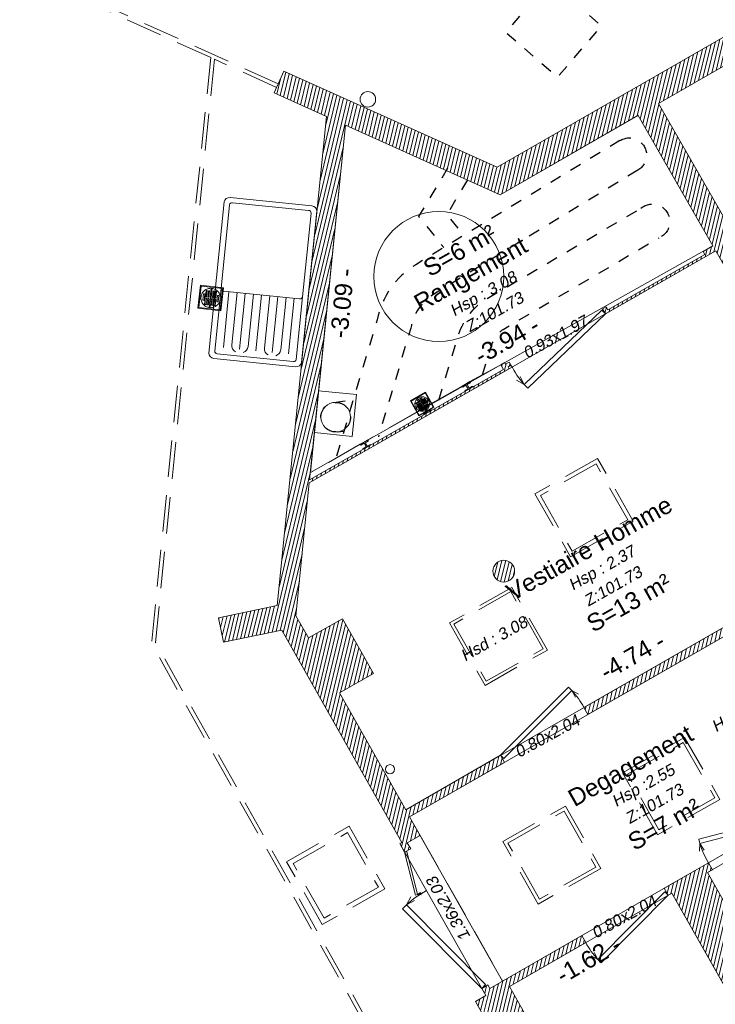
# Model space of a CAD drawing. Header units: metres. Extents: x 1525441.7 to 1525497.6, y 4222356 to 4222411.9.
# Tile 5 of 15: x 1525463.2 to 1525469.3, y 4222375.4 to 4222384. Entities that reach past the tile are written whole.
import ezdxf
from ezdxf.enums import TextEntityAlignment as Align

# ---------------------------------------------------------------- set-up
doc = ezdxf.new("R2010")
doc.units = ezdxf.units.M
doc.header["$LTSCALE"] = 0.1
doc.header["$PDMODE"] = 3
doc.header["$PDSIZE"] = 0.2
doc.linetypes.add('CACHE', pattern=[9.525, 6.35, -3.175])
doc.linetypes.add('CACHE2', pattern=[4.7625, 3.175, -1.5875])
doc.layers.get('0').update_dxf_attribs({"lineweight": 9})
doc.layers.get('Defpoints').update_dxf_attribs({"lineweight": 9})
doc.layers.add('0_Contours', color=3, linetype='Continuous', lineweight=9, plot=False)
for name, color, linetype, lineweight in [('0_Cotation', 142, 'CACHE2', 9), ('0_cotation surfaces', 152, 'Continuous', 9), ('_Hauteur allège', 153, 'Continuous', 9), ('_Mobilier', 251, 'Continuous', 9), ('Mur', 7, 'Continuous', 9), ('Mur-hachures', 254, 'Continuous', 9), ('Porte', 39, 'Continuous', 9), ('Poutre', 253, 'CACHE2', 9), ('Réseau_Eclairage_Ligne', 242, 'CACHE2', 9), ('Réseau_EP_Symbole', 162, 'Continuous', 9), ('Réseau_EU_Symbole', 36, 'Continuous', 9), ('Texte-Altitude', 115, 'Continuous', 9), ('Texte-hauteur', 112, 'CACHE', 9), ('Texte-Pièce', 166, 'Continuous', 9)]:
    doc.layers.add(name, color=color, linetype=linetype, lineweight=lineweight)
doc.layers.add('Réseau_Ventillation_clim_Symbole', color=143, linetype='Continuous')
doc.styles.add('ARIAL', font='arial.ttf')
doc.styles.get("Standard").update_dxf_attribs({"font": 'arial.ttf'})
doc.dimstyles.new('Cotation', dxfattribs={"dimtxt": 0.18, "dimasz": 0.1, "dimexe": 0.18, "dimexo": 0.2, "dimgap": 0.09, "dimtad": 0, "dimzin": 0, "dimdsep": 46, "dimtxsty": 'ARIAL', "dimblk1": 'OBLIQUE', "dimblk2": 'OBLIQUE', "dimsah": 1, "dimcen": 0.09, "dimse1": 1, "dimse2": 1, "dimsd1": 1, "dimsd2": 1, "dimclrd": 252, "dimaunit": 2, "dimadec": 3, "dimazin": 0, "dimtfac": 1, "dimtix": 1, "dimtofl": 0, "dimtmove": 0, "dimatfit": 3, "dimldrblk": 'OBLIQUE', "dimfxl": 1, "dimtolj": 1, "dimtzin": 0, "dimarcsym": 0})
pattern_1 = [(76.5, (0, 0), (-0.03087274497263, 0.00741189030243), [])]

# ---------------------------------------------------------------- blocks, each defined once
blk = doc.blocks.new('*U16')
at = {"layer": 'Porte', "linetype": 'Continuous', "flags": 128}
for points in [[(-0.012, 0.0439), (0.8939, 0.2917)], [(0.8939, 0.2917), (0.9059, 0.2477)], [(0.9059, 0.2477), (0, 0)], [(0.9059, 0.2477), (0.9036, 0.1716)], [(0.9059, 0.2477), (0.9466, 0.1834)], [(-0.012, 0.0439), (0, 0)]]:
    blk.add_lwpolyline(points, dxfattribs=at)
at = {"layer": 'Porte', "linetype": 'Continuous'}
blk.add_arc((0.1429, 0.0651), 0.7846, 358.45065, 13.45962, dxfattribs=at)
blk = doc.blocks.new('*U17')
at = {"layer": 'Porte', "linetype": 'Continuous', "flags": 128}
for points in [[(-0.012, 0.0439), (0.8939, 0.2917)], [(0.8939, 0.2917), (0.9059, 0.2477)], [(0.9059, 0.2477), (0, 0)], [(0.9059, 0.2477), (0.9036, 0.1716)], [(0.9059, 0.2477), (0.9466, 0.1834)], [(-0.012, 0.0439), (0, 0)]]:
    blk.add_lwpolyline(points, dxfattribs=at)
at = {"layer": 'Porte', "linetype": 'Continuous'}
blk.add_arc((0.1429, 0.0651), 0.7846, 358.45065, 13.45962, dxfattribs=at)
blk = doc.blocks.new('*U21')
at = {"layer": 'Porte', "linetype": 'Continuous', "flags": 128}
for points in [[(-0.012, 0.0439), (0.8939, 0.2917)], [(0.8939, 0.2917), (0.9059, 0.2477)], [(0.9059, 0.2477), (0, 0)], [(0.9059, 0.2477), (0.9036, 0.1716)], [(0.9059, 0.2477), (0.9466, 0.1834)], [(-0.012, 0.0439), (0, 0)]]:
    blk.add_lwpolyline(points, dxfattribs=at)
at = {"layer": 'Porte', "linetype": 'Continuous'}
blk.add_arc((0.1429, 0.0651), 0.7846, 358.45065, 13.45962, dxfattribs=at)
blk = doc.blocks.new('*U22')
at = {"layer": 'Porte', "linetype": 'Continuous', "flags": 128}
for points in [[(-0.012, 0.0439), (0.8939, 0.2917)], [(0.9059, 0.2477), (0, 0)], [(0.8939, 0.2917), (0.9059, 0.2477)], [(0.9059, 0.2477), (0.9036, 0.1716)], [(0.9059, 0.2477), (0.9466, 0.1834)], [(-0.012, 0.0439), (0, 0)]]:
    blk.add_lwpolyline(points, dxfattribs=at)
at = {"layer": 'Porte', "linetype": 'Continuous'}
blk.add_arc((0.1429, 0.0651), 0.7846, 358.45065, 13.45962, dxfattribs=at)
blk = doc.blocks.new('*U23')
at = {"layer": 'Porte', "linetype": 'Continuous', "flags": 128}
for points in [[(-0.012, 0.044), (0.894, 0.292)], [(0.906, 0.248), (0, 0)], [(0.894, 0.292), (0.906, 0.248)], [(0.906, 0.248), (0.904, 0.172)], [(0.906, 0.248), (0.947, 0.183)], [(-0.012, 0.044), (0, 0)]]:
    blk.add_lwpolyline(points, dxfattribs=at)
at = {"layer": 'Porte', "linetype": 'Continuous'}
blk.add_arc((0.143, 0.065), 0.785, 358.4506, 13.4596, dxfattribs=at)
blk = doc.blocks.new('*U24')
at = {"layer": 'Porte', "linetype": 'Continuous', "flags": 128}
for points in [[(-0.012, 0.0439), (0.8939, 0.2917)], [(0.8939, 0.2917), (0.9059, 0.2477)], [(0.9059, 0.2477), (0, 0)], [(0.9059, 0.2477), (0.9036, 0.1716)], [(0.9059, 0.2477), (0.9466, 0.1834)], [(-0.012, 0.0439), (0, 0)]]:
    blk.add_lwpolyline(points, dxfattribs=at)
at = {"layer": 'Porte', "linetype": 'Continuous'}
blk.add_arc((0.1429, 0.0651), 0.7846, 358.45065, 13.45962, dxfattribs=at)
blk = doc.blocks.new('*D58')
at = {"layer": 'Defpoints', "color": 0, "transparency": 16777216}
for p in [(1525469.1839, 4222376.5736), (1525470.3447, 4222374.5273), (1525470.3447, 4222374.5273)]:
    blk.add_point(p, dxfattribs=at)
at = {"layer": '0_Cotation', "color": 0, "transparency": 16777216, "insert": (1525469.9019, 4222375.6013), "char_height": 0.15, "attachment_point": 5, "rotation": 119.56468, "style": 'ARIAL'}
blk.add_mtext('\\A1;-2.35 -', dxfattribs=at)
blk = doc.blocks.new('_OBLIQUE')
at = {"color": 0, "linetype": 'ByBlock'}
blk.add_line((-0.5, -0.5), (0.5, 0.5), dxfattribs=at)
blk = doc.blocks.new('*D61')
at = {"layer": 'Defpoints', "color": 0, "transparency": 16777216}
for p in [(1525468.8749, 4222376.3959), (1525467.4676, 4222375.5866), (1525467.4676, 4222375.5866)]:
    blk.add_point(p, dxfattribs=at)
at = {"layer": '0_Cotation', "color": 0, "transparency": 16777216, "insert": (1525468.1542, 4222375.8207), "char_height": 0.15, "attachment_point": 5, "rotation": 29.90359, "style": 'ARIAL'}
blk.add_mtext('\\A1;-1.62 -', dxfattribs=at)
blk = doc.blocks.new('*D79')
at = {"layer": 'Defpoints', "color": 0, "transparency": 16777216}
for p in [(1525470.6806, 4222379.4756), (1525470.6806, 4222379.4756), (1525466.5698, 4222377.1179)]:
    blk.add_point(p, dxfattribs=at)
at = {"layer": '0_Cotation', "color": 0, "transparency": 16777216, "insert": (1525468.5326, 4222378.4483), "char_height": 0.15, "attachment_point": 5, "rotation": 29.83556, "style": 'ARIAL'}
blk.add_mtext('\\A1;-4.74 -', dxfattribs=at)
blk = doc.blocks.new('*D81')
at = {"layer": 'Defpoints', "color": 0, "transparency": 16777216}
for p in [(1525469.1598, 4222381.9251), (1525469.1598, 4222381.9251), (1525465.7376, 4222379.9732)]:
    blk.add_point(p, dxfattribs=at)
at = {"layer": '0_Cotation', "color": 0, "transparency": 16777216, "insert": (1525467.4468, 4222381.1825), "char_height": 0.15, "attachment_point": 5, "rotation": 29.69768, "style": 'ARIAL'}
blk.add_mtext('\\A1;-3.94 -', dxfattribs=at)
blk = doc.blocks.new('*D82')
at = {"layer": 'Defpoints', "color": 0, "transparency": 16777216}
for p in [(1525466.0482, 4222383.0462), (1525466.0482, 4222383.0462), (1525465.7376, 4222379.9732)]:
    blk.add_point(p, dxfattribs=at)
at = {"layer": '0_Cotation', "color": 0, "transparency": 16777216, "insert": (1525466.0209, 4222381.5034), "char_height": 0.15, "attachment_point": 5, "rotation": 84.22938, "style": 'ARIAL'}
blk.add_mtext('\\A1;-3.09 -', dxfattribs=at)
blk = doc.blocks.new('Floor+Drain+100x100')
at = {"lineweight": 0}
for p, q in [((0, -100), (0, 0)), ((0, 0), (100, 0)), ((100, 0), (100, -100)), ((97, -3), (3, -3)), ((3, -3), (3, -97)), ((8.9, -41.3), (8.2, -45.6)), ((10.1, -37), (8.9, -41.3)), ((11.6, -32.9), (10.1, -37)), ((13.6, -29), (11.6, -32.9)), ((16, -25.3), (13.6, -29)), ((18.8, -21.9), (16, -25.3)), ((17.5, -35.4), (22.6, -35.4)), ((17.5, -35.4), (17.5, -63.4)), ((21.9, -18.8), (18.8, -21.9)), ((25.3, -16), (21.9, -18.8)), ((22.6, -35.4), (22.6, -63.4)), ((29, -13.6), (25.3, -16)), ((27.1, -19.5), (32.2, -19.5)), ((27.1, -19.5), (27.1, -47.5)), ((32.9, -11.6), (29, -13.6)), ((32.2, -19.5), (32.2, -47.5)), ((37, -10.1), (32.9, -11.6)), ((41.3, -8.9), (37, -10.1)), ((37.3, -19.5), (42.4, -19.5)), ((37.3, -19.5), (37.3, -47.5)), ((45.6, -8.2), (41.3, -8.9)), ((42.4, -19.5), (42.4, -47.5)), ((50, -8), (45.6, -8.2)), ((47.8, -13.2), (47.5, -13.8)), ((47.5, -13.8), (47.5, -14.4)), ((47.5, -14.4), (47.5, -15.1)), ((47.5, -15.1), (47.8, -15.7)), ((47.5, -19.5), (52.5, -19.5)), ((47.5, -19.5), (47.5, -47.5)), ((47.7, -13.8), (47.6, -14.4)), ((47.6, -14.4), (47.7, -15.1)), ((48, -13.3), (47.7, -13.8)), ((47.7, -15.1), (48, -15.6)), ((48.2, -12.6), (47.8, -13.2)), ((47.8, -15.7), (48.2, -16.2)), ((48.3, -12.8), (48, -13.3)), ((48, -15.6), (48.3, -16.1)), ((48.7, -12.2), (48.2, -12.6)), ((48.2, -16.2), (48.7, -16.6)), ((48.8, -12.4), (48.3, -12.8)), ((48.3, -16.1), (48.8, -16.5)), ((49.3, -12), (48.7, -12.2)), ((48.7, -14.1), (49.7, -14.1)), ((48.7, -14.8), (48.7, -14.1)), ((49.7, -14.8), (48.7, -14.8)), ((48.7, -16.6), (49.3, -16.9)), ((49.4, -12.2), (48.8, -12.4)), ((48.8, -16.5), (49.4, -16.7)), ((50, -11.9), (49.3, -12)), ((49.3, -16.9), (50, -17)), ((50, -12.1), (49.4, -12.2)), ((49.4, -16.7), (50, -16.8)), ((49.7, -14.1), (49.7, -13.2)), ((49.7, -13.2), (50.3, -13.2)), ((49.7, -15.7), (49.7, -14.8)), ((50.3, -15.7), (49.7, -15.7)), ((54.4, -8.2), (50, -8)), ((50.7, -12), (50, -11.9)), ((50.6, -12.2), (50, -12.1)), ((50, -16.8), (50.6, -16.7)), ((50, -17), (50.7, -16.9)), ((50.3, -13.2), (50.3, -14.1)), ((50.3, -14.1), (51.3, -14.1)), ((50.3, -14.8), (50.3, -15.7)), ((51.3, -14.8), (50.3, -14.8)), ((51.2, -12.4), (50.6, -12.2)), ((50.6, -16.7), (51.2, -16.5)), ((51.3, -12.2), (50.7, -12)), ((50.7, -16.9), (51.3, -16.6)), ((51.7, -12.8), (51.2, -12.4)), ((51.2, -16.5), (51.7, -16.1)), ((51.8, -12.6), (51.3, -12.2)), ((51.3, -14.1), (51.3, -14.8)), ((51.3, -16.6), (51.8, -16.2)), ((52, -13.3), (51.7, -12.8)), ((51.7, -16.1), (52, -15.6)), ((52.2, -13.2), (51.8, -12.6)), ((51.8, -16.2), (52.2, -15.7)), ((52.3, -13.8), (52, -13.3)), ((52, -15.6), (52.3, -15.1)), ((52.5, -13.8), (52.2, -13.2)), ((52.2, -15.7), (52.5, -15.1)), ((52.4, -14.4), (52.3, -13.8)), ((52.3, -15.1), (52.4, -14.4)), ((52.5, -14.4), (52.5, -13.8)), ((52.5, -15.1), (52.5, -14.4)), ((52.5, -19.5), (52.5, -47.5)), ((58.7, -8.9), (54.4, -8.2)), ((57.6, -19.5), (62.7, -19.5)), ((57.6, -19.5), (57.6, -47.5)), ((63, -10.1), (58.7, -8.9)), ((62.7, -19.5), (62.7, -47.5)), ((67.1, -11.6), (63, -10.1)), ((71, -13.6), (67.1, -11.6)), ((67.8, -19.5), (72.9, -19.5)), ((67.8, -19.5), (67.8, -47.5)), ((74.7, -16), (71, -13.6)), ((72.9, -19.5), (72.9, -47.5)), ((78.1, -18.8), (74.7, -16)), ((81.2, -21.9), (78.1, -18.8)), ((78.5, -35.4), (83.6, -35.4)), ((78.5, -35.4), (78.5, -63.4)), ((84, -25.3), (81.2, -21.9)), ((83.6, -35.4), (83.6, -63.4)), ((86.4, -29), (84, -25.3)), ((88.4, -32.9), (86.4, -29)), ((89.9, -37), (88.4, -32.9)), ((91.1, -41.3), (89.9, -37)), ((91.8, -45.6), (91.1, -41.3)), ((97, -97), (97, -3)), ((8.2, -45.6), (8, -50)), ((8, -50), (8.2, -54.4)), ((8.2, -54.4), (8.9, -58.7)), ((8.9, -58.7), (10.1, -63)), ((10.1, -63), (11.6, -67.1)), ((11.6, -67.1), (13.6, -71)), ((13.6, -71), (16, -74.7)), ((16, -74.7), (18.8, -78.1)), ((17.5, -63.4), (22.6, -63.4)), ((18.8, -78.1), (21.9, -81.2)), ((21.9, -81.2), (25.3, -84)), ((25.3, -84), (29, -86.4)), ((27.1, -47.5), (32.2, -47.5)), ((27.1, -52.5), (32.2, -52.5)), ((27.1, -52.5), (27.1, -80.5)), ((27.1, -80.5), (32.2, -80.5)), ((32.2, -52.5), (32.2, -80.5)), ((37.3, -47.5), (42.4, -47.5)), ((37.3, -52.5), (42.4, -52.5)), ((37.3, -52.5), (37.3, -80.5)), ((37.3, -80.5), (42.4, -80.5)), ((42.4, -52.5), (42.4, -80.5)), ((47.5, -47.5), (52.5, -47.5)), ((47.5, -52.5), (52.5, -52.5)), ((47.5, -52.5), (47.5, -80.5)), ((47.5, -80.5), (52.5, -80.5)), ((47.8, -84.3), (47.5, -84.9)), ((47.5, -84.9), (47.5, -85.6)), ((47.7, -84.9), (47.6, -85.6)), ((47.7, -84.9), (47.6, -85.6)), ((48, -84.4), (47.7, -84.9)), ((47.9, -84.4), (47.7, -84.9)), ((48.2, -83.8), (47.8, -84.3)), ((48.3, -83.9), (47.9, -84.4)), ((48.3, -83.9), (48, -84.4)), ((48.7, -83.4), (48.2, -83.8)), ((48.8, -83.5), (48.3, -83.9)), ((48.8, -83.5), (48.3, -83.9)), ((49.3, -83.1), (48.7, -83.4)), ((48.7, -85.9), (48.7, -85.2)), ((48.7, -85.2), (49.7, -85.2)), ((49.4, -83.2), (48.8, -83.5)), ((49.4, -83.3), (48.8, -83.5)), ((50, -83), (49.3, -83.1)), ((50, -83.2), (49.4, -83.2)), ((50, -83.2), (49.4, -83.3)), ((49.7, -85.2), (49.7, -84.3)), ((49.7, -84.3), (50.3, -84.3)), ((50.7, -83.1), (50, -83)), ((50.6, -83.2), (50, -83.2)), ((50.6, -83.3), (50, -83.2)), ((50.3, -85.2), (50.3, -84.3)), ((50.3, -85.2), (51.3, -85.2)), ((51.2, -83.5), (50.6, -83.2)), ((51.2, -83.5), (50.6, -83.3)), ((51.3, -83.4), (50.7, -83.1)), ((51.7, -83.9), (51.2, -83.5)), ((51.7, -83.9), (51.2, -83.5)), ((51.8, -83.8), (51.3, -83.4)), ((51.3, -85.2), (51.3, -85.9)), ((52, -84.4), (51.7, -83.9)), ((52.1, -84.4), (51.7, -83.9)), ((52.2, -84.3), (51.8, -83.8)), ((52.3, -84.9), (52, -84.4)), ((52.3, -84.9), (52.1, -84.4)), ((52.5, -84.9), (52.2, -84.3)), ((52.4, -85.6), (52.3, -84.9)), ((52.4, -85.6), (52.3, -84.9)), ((52.5, -52.5), (52.5, -80.5)), ((52.5, -85.6), (52.5, -84.9)), ((57.6, -47.5), (62.7, -47.5)), ((57.6, -52.5), (62.7, -52.5)), ((57.6, -52.5), (57.6, -80.5)), ((57.6, -80.5), (62.7, -80.5)), ((62.7, -52.5), (62.7, -80.5)), ((67.8, -47.5), (72.9, -47.5)), ((67.8, -52.5), (72.9, -52.5)), ((67.8, -52.5), (67.8, -80.5)), ((67.8, -80.5), (72.9, -80.5)), ((71, -86.4), (74.7, -84)), ((72.9, -52.5), (72.9, -80.5)), ((74.7, -84), (78.1, -81.2)), ((78.1, -81.2), (81.2, -78.1)), ((78.5, -63.4), (83.6, -63.4)), ((81.2, -78.1), (84, -74.7)), ((84, -74.7), (86.4, -71)), ((86.4, -71), (88.4, -67.1)), ((88.4, -67.1), (89.9, -63)), ((89.9, -63), (91.1, -58.7)), ((91.1, -58.7), (91.8, -54.4)), ((92, -50), (91.8, -45.6)), ((91.8, -54.4), (92, -50)), ((100, -100), (0, -100)), ((3, -97), (97, -97)), ((29, -86.4), (32.9, -88.4)), ((32.9, -88.4), (37, -89.9)), ((37, -89.9), (41.3, -91.1)), ((41.3, -91.1), (45.6, -91.8)), ((45.6, -91.8), (50, -92)), ((47.5, -85.6), (47.5, -86.2)), ((47.5, -86.2), (47.8, -86.8)), ((47.6, -85.6), (47.7, -86.2)), ((47.6, -85.6), (47.7, -86.2)), ((47.7, -86.2), (47.9, -86.8)), ((47.7, -86.2), (48, -86.7)), ((47.8, -86.8), (48.2, -87.4)), ((47.9, -86.8), (48.3, -87.3)), ((48, -86.7), (48.3, -87.2)), ((48.2, -87.4), (48.7, -87.8)), ((48.3, -87.2), (48.8, -87.6)), ((48.3, -87.3), (48.8, -87.6)), ((49.7, -85.9), (48.7, -85.9)), ((48.7, -87.8), (49.3, -88)), ((48.8, -87.6), (49.4, -87.9)), ((48.8, -87.6), (49.4, -87.8)), ((49.3, -88), (50, -88.1)), ((49.4, -87.8), (50, -87.9)), ((49.4, -87.9), (50, -88)), ((49.7, -86.8), (49.7, -85.9)), ((49.7, -86.8), (50.3, -86.8)), ((50, -87.9), (50.6, -87.8)), ((50, -88), (50.6, -87.9)), ((50, -88.1), (50.7, -88)), ((50, -92), (54.4, -91.8)), ((51.3, -85.9), (50.3, -85.9)), ((50.3, -86.8), (50.3, -85.9)), ((50.6, -87.8), (51.2, -87.6)), ((50.6, -87.9), (51.2, -87.6)), ((50.7, -88), (51.3, -87.8)), ((51.2, -87.6), (51.7, -87.2)), ((51.2, -87.6), (51.7, -87.3)), ((51.3, -87.8), (51.8, -87.4)), ((51.7, -87.2), (52, -86.7)), ((51.7, -87.3), (52.1, -86.8)), ((51.8, -87.4), (52.2, -86.8)), ((52, -86.7), (52.3, -86.2)), ((52.1, -86.8), (52.3, -86.2)), ((52.2, -86.8), (52.5, -86.2)), ((52.3, -86.2), (52.4, -85.6)), ((52.3, -86.2), (52.4, -85.6)), ((52.5, -86.2), (52.5, -85.6)), ((54.4, -91.8), (58.7, -91.1)), ((58.7, -91.1), (63, -89.9)), ((63, -89.9), (67.1, -88.4)), ((67.1, -88.4), (71, -86.4))]:
    blk.add_line(p, q, dxfattribs=at)
blk = doc.blocks.new('cui-evier simple 2')
at = {"linetype": 'Continuous'}
for p, q in [((0.97, 0), (0.03, 0)), ((0, -0.03), (0, -0.47)), ((0.03, -0.045), (0.03, -0.455)), ((0.565, -0.03), (0.045, -0.03)), ((0.955, -0.03), (0.565, -0.03)), ((0.58, -0.455), (0.58, -0.045)), ((0.97, -0.455), (0.97, -0.045)), ((1, -0.47), (1, -0.03)), ((0.9262, -0.074), (0.58, -0.074)), ((0.9058, -0.118), (0.58, -0.118)), ((0.9262, -0.162), (0.58, -0.162)), ((0.9058, -0.206), (0.58, -0.206)), ((0.9262, -0.25), (0.58, -0.25)), ((0.9058, -0.294), (0.58, -0.294)), ((0.9262, -0.338), (0.58, -0.338)), ((0.9058, -0.382), (0.58, -0.382)), ((0.045, -0.47), (0.565, -0.47)), ((0.565, -0.47), (0.955, -0.47)), ((0.9262, -0.426), (0.58, -0.426)), ((0.03, -0.5), (0.97, -0.5))]:
    blk.add_line(p, q, dxfattribs=at)
for centre, radius, start, end in [((0.03, -0.03), 0.03, 90, 180), ((0.97, -0.03), 0.03, 0, 90), ((0.045, -0.045), 0.015, 90, 180), ((0.565, -0.045), 0.015, 0, 90), ((0.955, -0.045), 0.015, 0, 90), ((0.9058, -0.162), 0.044, 27.0357, 90), ((0.9058, -0.162), 0.044, 270, 332.9643), ((0.9058, -0.338), 0.044, 27.0357, 90), ((0.9058, -0.338), 0.044, 270, 332.9643), ((0.03, -0.47), 0.03, 180, 270), ((0.045, -0.455), 0.015, 180, 270), ((0.565, -0.455), 0.015, 270, 0), ((0.955, -0.455), 0.015, 270, 0), ((0.97, -0.47), 0.03, 270, 0)]:
    blk.add_arc(centre, radius, start, end, dxfattribs=at)
blk = doc.blocks.new('*D105')
at = {"layer": 'Defpoints', "color": 0, "transparency": 16777216}
for p in [(1525460.1416, 4222385.7063), (1525465.885, 4222383.1197), (1525465.8199, 4222382.975)]:
    blk.add_point(p, dxfattribs=at)
at = {"layer": '0_Cotation', "color": 0, "transparency": 16777216, "insert": (1525462.9482, 4222384.2683), "char_height": 0.18, "attachment_point": 5, "rotation": 335.75523, "style": 'ARIAL'}
blk.add_mtext('\\A1;-6.30 m-', dxfattribs=at)
blk = doc.blocks.new('*D106')
at = {"layer": 'Defpoints', "color": 0, "transparency": 16777216}
for p in [(1525460.3091, 4222385.8562), (1525467.4122, 4222382.7932), (1525467.3613, 4222382.6802)]:
    blk.add_point(p, dxfattribs=at)
at = {"layer": '0_Cotation', "color": 0, "transparency": 16777216, "insert": (1525463.8861, 4222384.3812), "char_height": 0.18, "attachment_point": 5, "rotation": 335.75523, "style": 'ARIAL'}
blk.add_mtext('\\A1;-7.73 m-', dxfattribs=at)

msp = doc.modelspace()

# ---------------------------------------------------------------- hatches: boundary and pattern name
at = {"layer": 'Mur-hachures'}
h = msp.add_hatch(dxfattribs=at)
h.set_pattern_fill('ANSI31', color=256, scale=0.01, angle=31.5)
h.set_pattern_definition([(76.5, (100, 0), (-0.03087274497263, 0.00741189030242), [])])
h.paths.add_polyline_path([(1525473.3441, 4222387.2275), (1525476.0238, 4222386.0251), (1525477.2182, 4222385.4891), (1525478.2741, 4222383.6359), (1525476.8831, 4222382.8134), (1525476.6336, 4222383.2632), (1525475.2494, 4222382.477), (1525475.284, 4222382.4162), (1525476.6067, 4222383.1674), (1525476.8568, 4222382.7166), (1525478.4126, 4222383.6364), (1525478.4717, 4222383.5328), (1525478.5325, 4222383.5674), (1525478.4866, 4222383.648), (1525478.4692, 4222383.6381), (1525478.447, 4222383.6772), (1525478.4361, 4222383.671), (1525477.3908, 4222385.5057), (1525477.736, 4222385.8887), (1525477.58, 4222386.0293), (1525477.2404, 4222385.6524), (1525473.3582, 4222387.3945), (1525473.4132, 4222387.9042), (1525473.2042, 4222387.9267), (1525470.7864, 4222389.1451), (1525470.6838, 4222389.0873), (1525470.6985, 4222389.0611), (1525470.6556, 4222389.037), (1525470.685, 4222388.9847), (1525470.7634, 4222389.0288), (1525470.7585, 4222389.0376), (1525470.7885, 4222389.0545), (1525473.203, 4222387.8377), (1525472.9947, 4222385.9077), (1525470.2509, 4222384.3285), (1525469.9054, 4222384.9314), (1525469.7786, 4222384.8587), (1525469.7509, 4222384.907), (1525469.6988, 4222384.8772), (1525469.7413, 4222384.803), (1525469.7726, 4222384.821), (1525470.0971, 4222384.2548), (1525467.3613, 4222382.6802), (1525465.5147, 4222383.5118), (1525465.4303, 4222383.3245), (1525465.885, 4222383.1197), (1525465.4573, 4222378.8871), (1525464.9475, 4222378.7806), (1525464.992, 4222378.5675), (1525465.4958, 4222378.6727), (1525466.5363, 4222376.8344), (1525466.5189, 4222376.8245), (1525466.5607, 4222376.7507), (1525466.6129, 4222376.7802), (1525466.5835, 4222376.8322), (1525466.6955, 4222376.8957), (1525466.6042, 4222377.057), (1525467.4255, 4222377.528), (1525467.3907, 4222377.5887), (1525466.5698, 4222377.1179), (1525465.9963, 4222378.1309), (1525466.2898, 4222378.297), (1525466.0211, 4222378.7717), (1525465.7277, 4222378.6056), (1525465.6188, 4222378.7979), (1525465.7352, 4222379.9488), (1525467.4663, 4222380.9362), (1525467.4564, 4222380.9535), (1525467.4817, 4222380.968), (1525467.4669, 4222380.994), (1525467.4351, 4222380.9759), (1525467.4278, 4222380.9887), (1525467.3947, 4222380.9698), (1525467.4168, 4222380.9309), (1525465.7376, 4222379.9732), (1525466.0482, 4222383.0462), (1525467.3875, 4222382.4431), (1525468.582, 4222383.1306), (1525469.2311, 4222382.0002), (1525469.145, 4222381.9511), (1525469.1598, 4222381.9251), (1525468.3216, 4222381.447), (1525468.3067, 4222381.473), (1525468.2748, 4222381.4548), (1525468.2995, 4222381.4114), (1525469.2559, 4222381.9568), (1525470.6806, 4222379.4756), (1525468.1138, 4222378.0034), (1525468.1486, 4222377.9427), (1525470.7154, 4222379.4148), (1525470.8192, 4222379.234), (1525470.9977, 4222379.3365), (1525468.7604, 4222383.2333), (1525471.0929, 4222384.5757), (1525472.2342, 4222382.6017), (1525472.2676, 4222382.6217), (1525472.242, 4222382.6646), (1525472.2778, 4222382.6861), (1525471.1622, 4222384.6156), (1525471.8068, 4222384.9866), (1525472.9015, 4222383.0708), (1525472.8745, 4222383.0547), (1525472.9053, 4222383.0032), (1525472.9313, 4222383.0187), (1525473.7843, 4222381.5259), (1525473.8325, 4222381.5533), (1525473.816, 4222381.5823), (1525474.5561, 4222382.0027), (1525474.5215, 4222382.0636), (1525473.9063, 4222381.7141), (1525472.5563, 4222384.0561), (1525471.9707, 4222385.0809), (1525473.188, 4222385.7816)])
h = msp.add_hatch(dxfattribs=at)
h.set_pattern_fill('ANSI31', color=256, scale=0.01, angle=31.5)
h.set_pattern_definition(pattern_1)
h.paths.add_polyline_path([(1525467.5009, 4222379.2303, 1), (1525467.3368, 4222379.1372, 1)])
h = msp.add_hatch(dxfattribs=at)
h.set_pattern_fill('ANSI31', color=256, scale=0.01, angle=31.5)
h.set_pattern_definition(pattern_1)
h.paths.add_polyline_path([(1525467.4676, 4222375.5867), (1525468.1291, 4222375.9671), (1525468.0942, 4222376.0278), (1525467.2979, 4222375.57), (1525467.2805, 4222375.6008), (1525467.2283, 4222375.5712), (1525467.2631, 4222375.5097), (1525467.1736, 4222375.4582), (1525467.444, 4222374.9804), (1525465.8881, 4222373.2584), (1525465.9252, 4222373.2248), (1525465.9668, 4222373.2709), (1525466.1641, 4222373.0925), (1525467.1913, 4222374.2293), (1525468.6134, 4222371.7712), (1525468.5059, 4222371.7089), (1525468.6371, 4222371.4821), (1525468.7447, 4222371.5443), (1525471.1084, 4222367.4587), (1525470.9914, 4222367.3919), (1525471.639, 4222366.2447), (1525471.9219, 4222366.4044), (1525471.3188, 4222367.4729), (1525469.1974, 4222371.1396), (1525469.2532, 4222371.1716), (1525469.2034, 4222371.2584), (1525469.1473, 4222371.2262), (1525468.9376, 4222371.5885), (1525470.5444, 4222372.5103), (1525470.561, 4222372.482), (1525470.5869, 4222372.4971), (1525470.7815, 4222372.1637), (1525470.7384, 4222372.139), (1525470.7882, 4222372.0522), (1525470.8493, 4222372.0873), (1525470.5878, 4222372.5352), (1525473.5355, 4222374.2263), (1525473.5682, 4222374.1695), (1525473.6289, 4222374.2043), (1525473.6128, 4222374.2323), (1525473.8429, 4222374.3644), (1525471.8144, 4222377.8975), (1525471.873, 4222377.9312), (1525471.848, 4222377.9745), (1525471.7967, 4222377.945), (1525471.4773, 4222378.5013), (1525470.3738, 4222377.8626), (1525470.4088, 4222377.8023), (1525470.4441, 4222377.8227), (1525470.6348, 4222377.4885), (1525470.0059, 4222377.1269), (1525469.8133, 4222377.4575), (1525469.8559, 4222377.4823), (1525469.821, 4222377.5426), (1525469.7176, 4222377.4827), (1525469.9452, 4222377.0921), (1525469.914, 4222377.0741), (1525469.9489, 4222377.0134), (1525470.6695, 4222377.4277), (1525470.7304, 4222377.321), (1525470.7912, 4222377.3557), (1525470.5047, 4222377.8578), (1525470.8511, 4222378.0583), (1525470.9998, 4222378.1461), (1525471.0005, 4222378.1448), (1525471.2146, 4222378.2687), (1525471.8988, 4222377.0771), (1525471.18, 4222376.6745), (1525471.1572, 4222376.7146), (1525471.0964, 4222376.6799), (1525471.1537, 4222376.5795), (1525471.9336, 4222377.0164), (1525472.6284, 4222375.8062), (1525472.0564, 4222375.4859), (1525471.8807, 4222375.7937), (1525471.6706, 4222375.6737), (1525471.8453, 4222375.3677), (1525471.7092, 4222375.2915), (1525471.8822, 4222374.9826), (1525472.6836, 4222375.4314), (1525472.9564, 4222374.9563), (1525473.0767, 4222375.0254), (1525473.3371, 4222374.5719), (1525473.2917, 4222374.5458), (1525473.3547, 4222374.4362), (1525473.4001, 4222374.4622), (1525473.4789, 4222374.3249), (1525473.2323, 4222374.1834), (1525473.2345, 4222374.1795), (1525472.9343, 4222374.0091), (1525472.9328, 4222374.0116), (1525471.8447, 4222373.3873), (1525470.9786, 4222374.8823), (1525470.3447, 4222374.5273), (1525469.1839, 4222376.5736), (1525469.2271, 4222376.5984), (1525469.1922, 4222376.6591), (1525468.8081, 4222376.4383), (1525468.843, 4222376.3776), (1525468.8749, 4222376.3959), (1525470.2239, 4222374.0178), (1525470.2413, 4222374.0276), (1525470.252, 4222374.0089), (1525470.3041, 4222374.0385), (1525470.2868, 4222374.069), (1525471.0951, 4222374.5217), (1525471.7753, 4222373.3475), (1525470.9611, 4222372.8804), (1525470.7191, 4222373.3069), (1525470.6669, 4222373.2773), (1525470.6758, 4222373.2617), (1525470.6584, 4222373.2518), (1525470.8917, 4222372.8406), (1525469.7227, 4222372.17), (1525469.4457, 4222372.6478), (1525469.4284, 4222372.6378), (1525469.4201, 4222372.6522), (1525469.3682, 4222372.6221), (1525469.6533, 4222372.1302), (1525469.3775, 4222371.972), (1525469.3789, 4222371.9696), (1525469.0787, 4222371.7991), (1525469.0781, 4222371.8002), (1525468.8807, 4222371.6869), (1525468.1575, 4222372.937), (1525468.9281, 4222373.3815), (1525468.9484, 4222373.3464), (1525469.0003, 4222373.3765), (1525468.9923, 4222373.3904), (1525469.0096, 4222373.4004), (1525468.9573, 4222373.4906), (1525468.1174, 4222373.0062), (1525467.3245, 4222374.3768), (1525467.8335, 4222374.9402)])
h.paths.add_polyline_path([(1525471.6979, 4222375.6663), (1525471.8733, 4222375.7664), (1525472.0389, 4222375.4761), (1525471.8628, 4222375.3775)], flags=16)

# ---------------------------------------------------------------- linework, layer by layer
at = {"layer": '0_Contours', "flags": 128}
for points in [[(1525460.3091, 4222385.8562), (1525463.3119, 4222389.1377), (1525464.6097, 4222387.9403), (1525467.1414, 4222389.4011), (1525468.0594, 4222387.81), (1525470.0971, 4222384.2548), (1525467.3613, 4222382.6802), (1525465.5147, 4222383.5118), (1525465.4303, 4222383.3245), (1525465.4303, 4222383.3245), (1525465.885, 4222383.1197), (1525465.4573, 4222378.8871), (1525464.9475, 4222378.7806), (1525464.992, 4222378.5675), (1525465.4958, 4222378.6727), (1525466.5363, 4222376.8344), (1525466.5189, 4222376.8245), (1525467.2631, 4222375.5097), (1525467.1736, 4222375.4582), (1525467.444, 4222374.9804), (1525463.2266, 4222370.3128), (1525459.7137, 4222370.5141)], [(1525470.2344, 4222373.9992), (1525468.8749, 4222376.3959), (1525467.4676, 4222375.5866), (1525467.8335, 4222374.9402)]]:
    msp.add_lwpolyline(points, dxfattribs=at)
for points in [[(1525465.744, 4222380.0363), (1525466.0482, 4222383.0462), (1525467.3875, 4222382.4431), (1525468.583, 4222383.1289), (1525469.2311, 4222382.0002), (1525467.3947, 4222380.9698)], [(1525465.7277, 4222378.6056), (1525465.6188, 4222378.7979), (1525465.7352, 4222379.9488), (1525469.2559, 4222381.9568), (1525470.6806, 4222379.4756), (1525466.5698, 4222377.1179), (1525465.9963, 4222378.1309), (1525466.2898, 4222378.297), (1525466.0211, 4222378.7717)], [(1525466.6042, 4222377.057), (1525470.7154, 4222379.4148), (1525471.2952, 4222378.396), (1525470.3738, 4222377.8626), (1525469.7176, 4222377.4827), (1525469.9452, 4222377.0921), (1525467.4096, 4222375.6342)], [(1525469.1839, 4222376.5736), (1525470.3447, 4222374.5273), (1525471.8453, 4222375.3677), (1525471.6706, 4222375.6737), (1525471.8807, 4222375.7937), (1525472.0564, 4222375.4859), (1525472.6284, 4222375.8062), (1525471.9336, 4222377.0164), (1525471.1537, 4222376.5795), (1525470.6695, 4222377.4277)]]:
    msp.add_lwpolyline(points, close=True, dxfattribs=at)
at = {"layer": '_Mobilier'}
for centre, radius in [((1525466.8567, 4222381.7348), 0.5623), ((1525465.9639, 4222380.5169), 0.1283)]:
    msp.add_circle(centre, radius, dxfattribs=at)
at = {"layer": 'Mur', "flags": 128}
for points in [[(1525471.0929, 4222384.5757), (1525468.7604, 4222383.2333)], [(1525470.0971, 4222384.2548), (1525467.3613, 4222382.6802), (1525465.5147, 4222383.5118), (1525465.4303, 4222383.3245), (1525465.885, 4222383.1197)], [(1525470.9977, 4222379.3365), (1525468.7604, 4222383.2333)], [(1525465.885, 4222383.1197), (1525465.4573, 4222378.8871)], [(1525468.582, 4222383.1306), (1525467.3875, 4222382.4431), (1525466.0482, 4222383.0462)], [(1525469.2311, 4222382.0002), (1525468.583, 4222383.1289)], [(1525466.0482, 4222383.0462), (1525465.7376, 4222379.9732)], [(1525469.145, 4222381.9511), (1525469.2311, 4222382.0002)], [(1525468.2995, 4222381.4114), (1525469.2559, 4222381.9568)], [(1525468.3216, 4222381.447), (1525469.1598, 4222381.9251)], [(1525469.145, 4222381.9511), (1525469.1598, 4222381.9251)], [(1525468.2748, 4222381.4548), (1525468.3067, 4222381.473)], [(1525468.2748, 4222381.4548), (1525468.2995, 4222381.4114)], [(1525468.3067, 4222381.473), (1525468.3216, 4222381.447)], [(1525465.7352, 4222379.9488), (1525467.4663, 4222380.9362)], [(1525467.3947, 4222380.9698), (1525467.4278, 4222380.9887)], [(1525467.4168, 4222380.9309), (1525467.3947, 4222380.9698)], [(1525467.4278, 4222380.9887), (1525467.4351, 4222380.9759)], [(1525467.4351, 4222380.9759), (1525467.4669, 4222380.994)], [(1525467.4564, 4222380.9535), (1525467.4817, 4222380.968)], [(1525467.4564, 4222380.9535), (1525467.4663, 4222380.9362)], [(1525467.4669, 4222380.994), (1525467.4817, 4222380.968)], [(1525465.7376, 4222379.9732), (1525467.4168, 4222380.9309)], [(1525465.8156, 4222380.7447), (1525466.1438, 4222380.7131), (1525466.106, 4222380.3507), (1525465.7791, 4222380.3838)], [(1525465.7352, 4222379.9488), (1525465.6188, 4222378.7979)], [(1525468.1138, 4222378.0034), (1525470.6806, 4222379.4756)], [(1525468.1486, 4222377.9427), (1525470.7154, 4222379.4148)], [(1525465.4958, 4222378.6727), (1525464.992, 4222378.5675), (1525464.9475, 4222378.7806), (1525465.4573, 4222378.8871)], [(1525465.6188, 4222378.7979), (1525465.7277, 4222378.6056)], [(1525465.9963, 4222378.1309), (1525466.2898, 4222378.297), (1525466.0211, 4222378.7717), (1525465.7277, 4222378.6056)], [(1525465.4958, 4222378.6727), (1525466.5363, 4222376.8344)], [(1525465.9963, 4222378.1309), (1525466.5698, 4222377.1179)], [(1525468.1138, 4222378.0034), (1525468.1486, 4222377.9427)], [(1525466.5698, 4222377.1179), (1525467.3907, 4222377.5887)], [(1525466.6042, 4222377.057), (1525467.4255, 4222377.528)], [(1525467.4255, 4222377.528), (1525467.3907, 4222377.5887)], [(1525466.6042, 4222377.057), (1525466.6955, 4222376.8957)], [(1525466.6955, 4222376.8957), (1525466.5835, 4222376.8322)], [(1525466.5363, 4222376.8344), (1525466.5189, 4222376.8245), (1525466.5607, 4222376.7507)], [(1525466.6129, 4222376.7802), (1525466.5607, 4222376.7507)], [(1525466.5835, 4222376.8322), (1525466.6129, 4222376.7802)], [(1525468.8081, 4222376.4383), (1525469.1922, 4222376.6591)], [(1525469.1839, 4222376.5736), (1525469.2271, 4222376.5984)], [(1525469.1922, 4222376.6591), (1525469.2271, 4222376.5984)], [(1525469.1839, 4222376.5736), (1525470.3447, 4222374.5273)], [(1525468.843, 4222376.3776), (1525468.8081, 4222376.4383)], [(1525468.843, 4222376.3776), (1525468.8749, 4222376.3959)], [(1525468.8749, 4222376.3959), (1525470.2239, 4222374.0178)], [(1525467.2805, 4222375.6008), (1525467.2979, 4222375.57), (1525468.0942, 4222376.0278)], [(1525468.1291, 4222375.9671), (1525468.0942, 4222376.0278)], [(1525467.4676, 4222375.5867), (1525468.1291, 4222375.9671)], [(1525467.2283, 4222375.5712), (1525467.2631, 4222375.5097), (1525467.1736, 4222375.4582), (1525467.444, 4222374.9804)], [(1525467.2805, 4222375.6008), (1525467.2283, 4222375.5712)], [(1525467.4676, 4222375.5866), (1525467.8335, 4222374.9402)]]:
    msp.add_lwpolyline(points, dxfattribs=at)
at = {"layer": 'Mur'}
msp.add_circle((1525467.4188, 4222379.1838), 0.0943, dxfattribs=at)
at = {"layer": 'Poutre', "flags": 128}
for points in [[(1525464.8812, 4222383.6307), (1525460.6015, 4222385.5663)], [(1525465.4659, 4222383.4034), (1525460.6154, 4222385.5972)], [(1525465.2407, 4222374.1927), (1525466.2106, 4222375.2677), (1525464.3679, 4222378.5598), (1525464.8812, 4222383.6307)], [(1525464.9138, 4222383.6159), (1525464.4027, 4222378.5671), (1525466.252, 4222375.2631), (1525465.2878, 4222374.1944), (1525466.0606, 4222373.4493)], [(1525465.452, 4222383.3725), (1525464.9138, 4222383.6159)], [(1525467.3947, 4222380.9698), (1525467.1254, 4222380.8242)], [(1525467.059, 4222380.7863), (1525466.7678, 4222380.6202)], [(1525467.0846, 4222380.7415), (1525467.0814, 4222380.747), (1525467.1095, 4222380.763), (1525467.0921, 4222380.7937), (1525467.064, 4222380.7776), (1525467.059, 4222380.7863), (1525467.1254, 4222380.8242), (1525467.1303, 4222380.8155), (1525467.1019, 4222380.7993), (1525467.1194, 4222380.7686), (1525467.1478, 4222380.7849), (1525467.1509, 4222380.7793)], [(1525466.7283, 4222380.5382), (1525466.7251, 4222380.5438), (1525466.7542, 4222380.5604), (1525466.7367, 4222380.591), (1525466.7076, 4222380.5744), (1525466.7027, 4222380.5831), (1525466.7678, 4222380.6202), (1525466.7728, 4222380.6116), (1525466.7448, 4222380.5956), (1525466.7623, 4222380.565), (1525466.7903, 4222380.5809), (1525466.7934, 4222380.5754)], [(1525466.7027, 4222380.5831), (1525466.2415, 4222380.3201)], [(1525466.1764, 4222380.2829), (1525465.744, 4222380.0363)], [(1525466.202, 4222380.2381), (1525466.1988, 4222380.2436), (1525466.2279, 4222380.2602), (1525466.2104, 4222380.2908), (1525466.1813, 4222380.2742), (1525466.1764, 4222380.2829), (1525466.2415, 4222380.3201), (1525466.2465, 4222380.3114), (1525466.2185, 4222380.2954), (1525466.236, 4222380.2648), (1525466.2639, 4222380.2808), (1525466.2671, 4222380.2752)], [(1525466.6955, 4222376.8957), (1525467.4096, 4222375.6342)]]:
    msp.add_lwpolyline(points, dxfattribs=at)
at = {"layer": 'Poutre'}
for points in [[(1525466.9495, 4222378.7353), (1525467.2569, 4222378.194), (1525467.7966, 4222378.5005), (1525467.4893, 4222379.0418)], [(1525466.9854, 4222378.7254), (1525467.2668, 4222378.2299), (1525467.7608, 4222378.5104), (1525467.4794, 4222379.0059)], [(1525467.4105, 4222376.8416), (1525467.9532, 4222377.1498), (1525468.2603, 4222376.609), (1525467.7176, 4222376.3009)], [(1525467.4543, 4222376.8295), (1525467.9411, 4222377.106), (1525468.2165, 4222376.6211), (1525467.7296, 4222376.3446)], [(1525465.5384, 4222376.6671), (1525466.0807, 4222376.9751), (1525466.3894, 4222376.4315), (1525465.8471, 4222376.1235)], [(1525465.5938, 4222376.6519), (1525466.0654, 4222376.9197), (1525466.334, 4222376.4467), (1525465.8624, 4222376.1789)]]:
    msp.add_lwpolyline(points, close=True, dxfattribs=at)
at = {"layer": 'Réseau_Eclairage_Ligne'}
for points in [[(1525467.6891, 4222379.852), (1525467.998, 4222379.3081), (1525468.5402, 4222379.616), (1525468.2314, 4222380.1599)], [(1525467.7368, 4222379.8389), (1525468.0111, 4222379.3557), (1525468.4926, 4222379.6292), (1525468.2183, 4222380.1123)], [(1525468.4465, 4222377.4376), (1525468.9859, 4222377.7439), (1525469.2907, 4222377.2072), (1525468.7513, 4222376.9009)], [(1525468.4902, 4222377.4256), (1525468.9738, 4222377.7002), (1525469.2469, 4222377.2193), (1525468.7633, 4222376.9447)]]:
    msp.add_lwpolyline(points, close=True, dxfattribs=at)
at = {"layer": 'Réseau_EP_Symbole'}
for centre, radius in [((1525466.2422, 4222383.2688), 0.0675), ((1525466.434, 4222377.4681), 0.04)]:
    msp.add_circle(centre, radius, dxfattribs=at)
at = {"layer": 'Réseau_Ventillation_clim_Symbole', "linetype": 'CACHE2', "ltscale": 0.3, "flags": 128}
msp.add_lwpolyline([(1525467.818, 4222384.2919), (1525467.4357, 4222383.8507), (1525467.8847, 4222383.4617), (1525468.267, 4222383.9028)], close=True, dxfattribs=at)
for points in [[(1525468.4248, 4222382.9113), (1525466.6565, 4222381.837, 0.210582), (1525466.3222, 4222381.3591), (1525465.9648, 4222380.1622)], [(1525468.4248, 4222382.9113, -1.02436), (1525468.5804, 4222382.6548)], [(1525468.5804, 4222382.6548), (1525466.8121, 4222381.5806, 0.218228), (1525466.6143, 4222381.2887), (1525466.3329, 4222380.3465)], [(1525466.8569, 4222380.6652), (1525467.0226, 4222381.214, -0.165191), (1525467.2469, 4222381.5276), (1525468.607, 4222382.3253)], [(1525468.607, 4222382.3253, -1.162617), (1525468.7656, 4222382.0705)], [(1525467.2364, 4222380.8842), (1525467.3098, 4222381.1272, -0.155364), (1525467.4126, 4222381.277), (1525468.7656, 4222382.0705)]]:
    msp.add_lwpolyline(points, format="xyb", dxfattribs=at)
for points in [[(1525466.9329, 4222382.673), (1525466.6821, 4222382.2531), (1525466.9, 4222381.985)], [(1525467.1046, 4222382.5705), (1525466.9255, 4222382.2706), (1525467.0725, 4222382.0898)], [(1525465.9473, 4222380.6441), (1525466.1151, 4222380.6656)], [(1525465.9793, 4222380.3895), (1525466.0348, 4222380.3966)]]:
    msp.add_lwpolyline(points, dxfattribs=at)
at = {"layer": 'Réseau_Ventillation_clim_Symbole', "linetype": 'CACHE2', "ltscale": 0.3}
msp.add_circle((1525465.9639, 4222380.5169), 0.1283, dxfattribs=at)

# ---------------------------------------------------------------- block references
at = {"layer": '_Mobilier', "xscale": 1.4, "yscale": 1.61332354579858, "zscale": 1.61332354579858, "rotation": 264.22938}
msp.add_blockref('cui-evier simple 2', (1525465.8047, 4222382.3419), dxfattribs=at)
at = {"layer": 'Porte'}
for name, p, xscale, yscale, zscale, rotation in [('*U24', (1525468.2683, 4222381.444), 0.9905349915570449, 0.9905349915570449, 0.9905349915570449, 208.4679484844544), ('*U21', (1525467.4193, 4222377.5602), 0.8875841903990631, 0.8875841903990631, 0.8875841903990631, 29.83771870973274), ('*U17', (1525469.9242, 4222377.035), -0.8865209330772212, 0.8865209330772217, 0.8865209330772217, 29.89498905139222), ('*U23', (1525466.5787, 4222376.7552), -0.4080073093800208, 0.4080073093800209, 0.4080073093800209, 119.508941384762), ('*U22', (1525467.2618, 4222375.6044), 1.035076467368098, 1.035076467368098, 1.035076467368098, 119.5132645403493), ('*U16', (1525468.8147, 4222376.4057), 0.8769071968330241, 0.8769071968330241, 0.8769071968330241, 209.8993121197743)]:
    msp.add_blockref(name, p, dxfattribs=dict(at, xscale=xscale, yscale=yscale, zscale=zscale, rotation=rotation))
at = {"layer": 'Réseau_EU_Symbole'}
for p, xscale, yscale, zscale, rotation in [((1525464.7919, 4222381.6589), 0.001999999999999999, 0.001999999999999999, 0.001999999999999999, 353.7868448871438), ((1525466.7409, 4222380.7322), 0.001495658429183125, 0.001495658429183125, 0.001495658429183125, 299.5646771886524)]:
    msp.add_blockref('Floor+Drain+100x100', p, dxfattribs=dict(at, xscale=xscale, yscale=yscale, zscale=zscale, rotation=rotation))

# ---------------------------------------------------------------- texts
at = {"layer": '0_cotation surfaces', "style": 'ARIAL'}
for s, p in [('S=6 m²', (1525467.0374, 4222381.9601)), ('S=13 m²', (1525468.5026, 4222378.9098)), ('S=7 m²', (1525468.8098, 4222376.9915))]:
    msp.add_text(s, height=0.15, rotation=29.44197, dxfattribs=at).set_placement(p, align=Align.MIDDLE_CENTER)
at = {"layer": '_Hauteur allège', "oblique": 9}
for s, rotation, p in [('0.93x1.97', 388.74236, (1525467.8901, 4222381.1684)), ('0.80x2.04', 388.74236, (1525467.8202, 4222377.7131)), ('1.36x2.03', 119.74857, (1525466.9821, 4222376.2858)), ('0.80x2.04', 388.74236, (1525468.4853, 4222376.1478))]:
    msp.add_text(s, height=0.1, rotation=rotation, dxfattribs=at).set_placement(p, align=Align.CENTER)
at = {"layer": 'Texte-Altitude', "oblique": 9}
for p in [(1525467.3631, 4222381.3844), (1525468.3903, 4222379.0099), (1525468.7484, 4222377.1267)]:
    msp.add_text('Z:101.73', height=0.1, rotation=29.44193, dxfattribs=at).set_placement(p, align=Align.CENTER)
at = {"layer": 'Texte-hauteur', "oblique": 9}
for s, p in [('Hsp : 3.08', (1525467.2671, 4222381.5432)), ('Hsp : 2.37', (1525468.2943, 4222379.1687)), ('Hsd : 3.08', (1525467.3603, 4222378.5558)), ('Hsd : 3.08', (1525469.5339, 4222377.9433)), ('Hsp :2.55', (1525468.6525, 4222377.2855))]:
    msp.add_text(s, height=0.1, rotation=29.44193, dxfattribs=at).set_placement(p, align=Align.CENTER)
at = {"layer": 'Texte-Pièce'}
for s, p in [('Rangement', (1525467.1685, 4222381.6913)), ('Vestiaire Homme', (1525468.1958, 4222379.3167)), ('Degagement', (1525468.5539, 4222377.4336))]:
    msp.add_text(s, height=0.15, rotation=29.44193, dxfattribs=at).set_placement(p, align=Align.CENTER)

# ---------------------------------------------------------------- dimensions: what is measured, and where the dimension line sits
at = {"layer": '0_Cotation'}
for p1, p2, distance, picture, middle in [((1525460.3091, 4222385.8562), (1525467.3613, 4222382.6802), 0.124, '*D106', (1525463.8861, 4222384.3812)), ((1525460.1416, 4222385.7063), (1525465.885, 4222383.1197), -0.1587, '*D105', (1525462.9482, 4222384.2683))]:
    dim = msp.add_aligned_dim(p1=p1, p2=p2, distance=distance, dimstyle='Cotation', override={"dimpost": '-<> m-'}, dxfattribs=at)
    dim.commit()
    dim.dimension.update_dxf_attribs({"geometry": picture, "text_midpoint": middle})
for base, p1, p2, angle, picture, middle in [((1525466.0482, 4222383.0462), (1525465.7376, 4222379.9732), (1525466.0482, 4222383.0462), 84.22938, '*D82', (1525466.0209, 4222381.5034)), ((1525469.1598, 4222381.9251), (1525465.7376, 4222379.9732), (1525469.1598, 4222381.9251), 29.69768, '*D81', (1525467.4468, 4222381.1825)), ((1525470.6806, 4222379.4756), (1525466.5698, 4222377.1179), (1525470.6806, 4222379.4756), 29.83556, '*D79', (1525468.5326, 4222378.4483)), ((1525470.3447, 4222374.5273), (1525469.1839, 4222376.5736), (1525470.3447, 4222374.5273), 299.56468, '*D58', (1525469.9019, 4222375.6013)), ((1525467.4676, 4222375.5866), (1525468.8749, 4222376.3959), (1525467.4676, 4222375.5866), 209.90359, '*D61', (1525468.1542, 4222375.8207))]:
    dim = msp.add_linear_dim(base=base, p1=p1, p2=p2, angle=angle, dimstyle='Cotation', override={"dimtxt": 0.15, "dimpost": '-<> -', "dimtmove": 2}, dxfattribs=at)
    dim.commit()
    dim.dimension.update_dxf_attribs({"geometry": picture, "text_midpoint": middle, "dimtype": 161})

doc.saveas('drawing.dxf')
